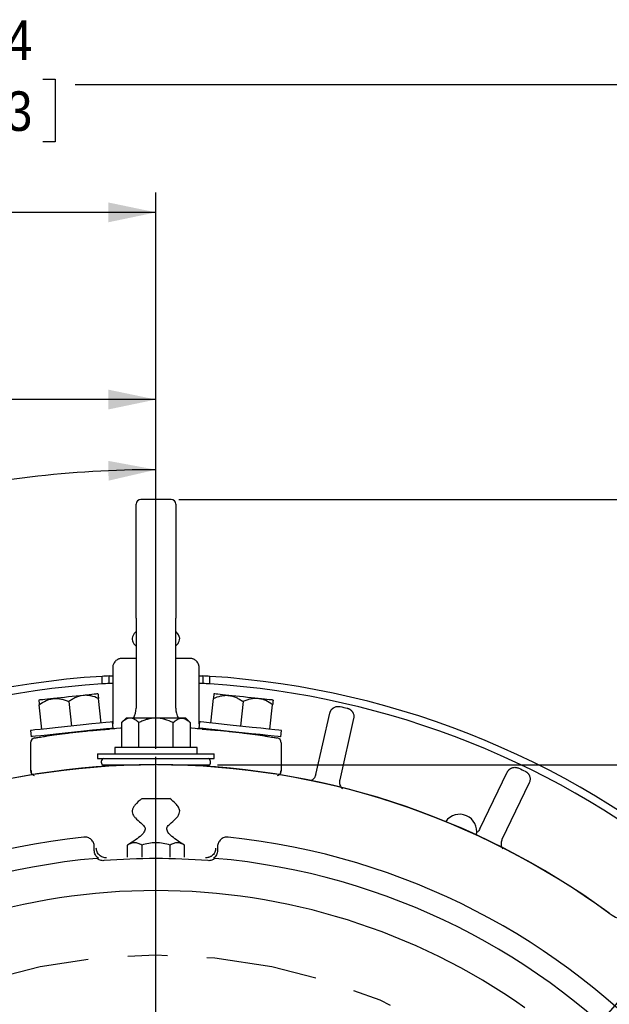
# Model space of a CAD drawing. Header units: inches. Extents: x 1.5 to 80, y 0 to 40.
# Tile 13 of 14: x 59.7 to 63.4, y 33.2 to 39.4. Entities that reach past the tile are written whole.
import ezdxf

# ---------------------------------------------------------------- set-up
doc = ezdxf.new("R2010")
doc.units = ezdxf.units.IN
doc.header["$MEASUREMENT"] = 0
doc.linetypes.add('SLD-Center', pattern=[1.45, 0.7, -0.25, 0.25, -0.25])
doc.linetypes.add('SLD-Solid', pattern=[0])
doc.layers.add('CENTER', color=40, linetype='SLD-Center')
doc.layers.add('SLD-0', color=7, linetype='Continuous')
doc.styles.add('SLDTEXTSTYLE0', font='GOTHIC.TTF', dxfattribs={"width": 0.913})
doc.dimstyles.new('SLDDIMSTYLE2', dxfattribs={"dimtxt": 0.25, "dimasz": 0.3, "dimexe": 0, "dimexo": 0.0625, "dimgap": 0.0625, "dimtad": 0, "dimtih": 1, "dimtoh": 1, "dimrnd": 1e-09, "dimzin": 12, "dimdsep": 46, "dimtxsty": 'SLDTEXTSTYLE0', "dimsah": 1, "dimcen": 0.09, "dimadec": 0, "dimazin": 3, "dimtfac": 1, "dimtofl": 0, "dimtmove": 0, "dimatfit": 3, "dimfxl": 0, "dimfrac": 2, "dimtolj": 1, "dimtzin": 12, "dimarcsym": 0})
doc.dimstyles.new('SLDDIMSTYLE4', dxfattribs={"dimtxt": 0.25, "dimasz": 0.3, "dimexe": 0, "dimexo": 0.0625, "dimgap": 0.0625, "dimtad": 0, "dimtih": 1, "dimtoh": 1, "dimrnd": 1e-09, "dimzin": 12, "dimdsep": 46, "dimtxsty": 'SLDTEXTSTYLE0', "dimsah": 1, "dimcen": 0, "dimadec": 0, "dimazin": 3, "dimtfac": 1, "dimtofl": 0, "dimtmove": 0, "dimatfit": 3, "dimfxl": 0, "dimfrac": 2, "dimtolj": 1, "dimtzin": 12, "dimarcsym": 0})
doc.dimstyles.new('SLDDIMSTYLE5', dxfattribs={"dimtxt": 0.25, "dimasz": 0.3, "dimexe": 0, "dimexo": 0.0625, "dimgap": 0.0625, "dimtad": 0, "dimtih": 1, "dimtoh": 1, "dimdec": 4, "dimzin": 4, "dimdsep": 46, "dimtxsty": 'SLDTEXTSTYLE0', "dimsah": 1, "dimcen": 0.09, "dimazin": 1, "dimtfac": 1, "dimtofl": 0, "dimtmove": 0, "dimatfit": 3, "dimfxl": 0, "dimfrac": 2, "dimtolj": 1, "dimtzin": 12, "dimarcsym": 0})
doc.dimstyles.new('SLDDIMSTYLE7', dxfattribs={"dimtxt": 0.25, "dimasz": 0.3, "dimexe": 0, "dimexo": 0.0625, "dimgap": 0.0625, "dimtad": 0, "dimtih": 1, "dimtoh": 1, "dimrnd": 1e-09, "dimzin": 12, "dimdsep": 46, "dimtxsty": 'SLDTEXTSTYLE0', "dimsah": 1, "dimcen": 0, "dimadec": 0, "dimazin": 3, "dimtfac": 1, "dimtofl": 0, "dimtmove": 0, "dimatfit": 3, "dimfxl": 0, "dimfrac": 2, "dimtolj": 1, "dimtzin": 12, "dimarcsym": 0})
doc.dimstyles.new('SLDDIMSTYLE9', dxfattribs={"dimtxt": 0.25, "dimasz": 0.3, "dimexe": 0, "dimexo": 0.0625, "dimgap": 0.0625, "dimtad": 0, "dimtih": 1, "dimtoh": 1, "dimrnd": 1e-09, "dimzin": 12, "dimdsep": 46, "dimtxsty": 'SLDTEXTSTYLE0', "dimsah": 1, "dimcen": 0.09, "dimadec": 0, "dimazin": 3, "dimtfac": 1, "dimtmove": 0, "dimatfit": 0, "dimfxl": 0, "dimfrac": 2, "dimtolj": 1, "dimtzin": 12, "dimarcsym": 0})

# ---------------------------------------------------------------- blocks, each defined once
blk = doc.blocks.new('_D_15')
at = {"layer": 'SLD-0'}
for p, q in [((64.6587, 34.408), (64.5825, 34.408)), ((64.5825, 34.408), (64.5825, 34.0111)), ((65.4899, 34.408), (65.5661, 34.408)), ((65.5661, 34.408), (65.5661, 34.0111)), ((62.9652, 32.6093), (64.2251, 34.0477)), ((64.2251, 34.0477), (64.4438, 34.0477)), ((64.5825, 34.0111), (64.6587, 34.0111)), ((65.5661, 34.0111), (65.4899, 34.0111))]:
    blk.add_line(p, q, dxfattribs=at)
blk.add_solid([(62.9652, 32.6093), (63.2098, 32.7938), (63.1158, 32.8761)], dxfattribs=at)
at = {"layer": 'SLD-0', "char_height": 0.25, "attachment_point": 1, "style": 'SLDTEXTSTYLE0'}
for s, insert in [('%%c', (64.5625, 34.7781)), ('7.25', (64.9396, 34.7781)), ('184.2', (64.6587, 34.3304)), ('B.C.', (64.7509, 33.8828))]:
    blk.add_mtext(s, dxfattribs=dict(at, insert=insert))
blk = doc.blocks.new('_D_16')
at = {"layer": 'SLD-0'}
for p, q in [((60.5767, 34.8071), (60.5767, 36.6936)), ((57.9781, 32.481), (55.7605, 34.6986))]:
    blk.add_line(p, q, dxfattribs=at)
for start, end in [(90, 103.65236), (120.17179, 135)]:
    blk.add_arc((60.5767, 29.8824), 6.6862, start, end, dxfattribs=at)
for points in [[(60.5767, 36.5686), (60.2754, 36.6244), (60.2782, 36.4994)], [(55.8489, 34.6103), (56.1089, 34.7724), (56.0225, 34.8628)]]:
    blk.add_solid(points, dxfattribs=at)
at = {"layer": 'SLD-0', "char_height": 0.25, "attachment_point": 1, "style": 'SLDTEXTSTYLE0'}
for s, insert in [('45.00°', (57.5357, 36.379)), ('EQ. SPACED', (57.0375, 35.9821))]:
    blk.add_mtext(s, dxfattribs=dict(at, insert=insert))
blk = doc.blocks.new('_D_17')
at = {"layer": 'SLD-0'}
for p, q in [((54.4427, 30.0324), (54.4427, 37.1363)), ((60.5767, 35.4254), (60.5767, 37.1363)), ((57.0941, 37.0481), (57.0179, 37.0481)), ((57.0179, 37.0481), (57.0179, 36.6512)), ((57.9253, 37.0481), (58.0015, 37.0481)), ((58.0015, 37.0481), (58.0015, 36.6512)), ((54.4427, 37.0113), (56.8911, 37.0113)), ((60.5767, 37.0113), (58.1284, 37.0113)), ((57.0179, 36.6512), (57.0941, 36.6512)), ((58.0015, 36.6512), (57.9253, 36.6512)), ((60.5767, 34.8071), (60.5767, 35.1254)), ((54.4427, 27.8424), (54.4427, 29.7324))]:
    blk.add_line(p, q, dxfattribs=at)
for points in [[(54.4427, 37.0113), (54.7427, 36.9488), (54.7427, 37.0738)], [(60.5767, 37.0113), (60.2767, 37.0738), (60.2767, 36.9488)]]:
    blk.add_solid(points, dxfattribs=at)
at = {"layer": 'SLD-0', "char_height": 0.25, "attachment_point": 1, "style": 'SLDTEXTSTYLE0'}
for s, insert in [('6.13', (57.1865, 37.4182)), ('155.8', (57.0941, 36.9706))]:
    blk.add_mtext(s, dxfattribs=dict(at, insert=insert))
blk = doc.blocks.new('_D_26')
at = {"layer": 'SLD-0'}
for p, q in [((60.7217, 36.3814), (68.8507, 36.3814)), ((68.7257, 36.3814), (68.7257, 30.917)), ((68.31, 30.5429), (68.2339, 30.5429)), ((68.2339, 30.5429), (68.2339, 30.1461)), ((69.1413, 30.5429), (69.2175, 30.5429)), ((69.2175, 30.5429), (69.2175, 30.1461)), ((68.2339, 30.1461), (68.31, 30.1461)), ((69.2175, 30.1461), (69.1413, 30.1461)), ((68.7257, 24.6309), (68.7257, 30.0953)), ((65.5017, 24.6309), (68.8507, 24.6309))]:
    blk.add_line(p, q, dxfattribs=at)
for points in [[(68.7257, 36.3814), (68.6632, 36.0814), (68.7882, 36.0814)], [(68.7257, 24.6309), (68.7882, 24.9309), (68.6632, 24.9309)]]:
    blk.add_solid(points, dxfattribs=at)
at = {"layer": 'SLD-0', "char_height": 0.25, "attachment_point": 1, "style": 'SLDTEXTSTYLE0'}
for s, insert in [('11.75', (68.31, 30.9131)), ('298.5', (68.31, 30.4654))]:
    blk.add_mtext(s, dxfattribs=dict(at, insert=insert))
blk = doc.blocks.new('_D_27')
at = {"layer": 'SLD-0'}
for p, q in [((52.9277, 32.6101), (52.9277, 39.1219)), ((65.9697, 36.5314), (65.9697, 39.1219)), ((59.0331, 39.0337), (58.9569, 39.0337)), ((58.9569, 39.0337), (58.9569, 38.6368)), ((59.8643, 39.0337), (59.9405, 39.0337)), ((59.9405, 39.0337), (59.9405, 38.6368)), ((52.9277, 38.9969), (58.8301, 38.9969)), ((65.9697, 38.9969), (60.0674, 38.9969)), ((58.9569, 38.6368), (59.0331, 38.6368)), ((59.9405, 38.6368), (59.8643, 38.6368)), ((65.9697, 31.7992), (65.9697, 36.2314)), ((52.9277, 32.3099), (52.9277, 32.3101)), ((65.9697, 30.5775), (65.9697, 31.4992)), ((65.9697, 29.9324), (65.9697, 30.2775))]:
    blk.add_line(p, q, dxfattribs=at)
for points in [[(52.9277, 38.9969), (53.2277, 38.9344), (53.2277, 39.0594)], [(65.9697, 38.9969), (65.6697, 39.0594), (65.6697, 38.9344)]]:
    blk.add_solid(points, dxfattribs=at)
at = {"layer": 'SLD-0', "char_height": 0.25, "attachment_point": 1, "style": 'SLDTEXTSTYLE0'}
for s, insert in [('13.04', (59.0331, 39.4038)), ('331.3', (59.0331, 38.9562))]:
    blk.add_mtext(s, dxfattribs=dict(at, insert=insert))
blk = doc.blocks.new('_D_28')
at = {"layer": 'SLD-0'}
for p, q in [((64.0587, 36.3814), (64.0587, 37.0064)), ((60.7217, 36.3814), (64.1837, 36.3814)), ((63.7354, 35.5807), (63.6593, 35.5807)), ((63.6593, 35.5807), (63.6593, 35.1838)), ((64.382, 35.5807), (64.4581, 35.5807)), ((64.4581, 35.5807), (64.4581, 35.1838)), ((63.6593, 35.1838), (63.7354, 35.1838)), ((64.4581, 35.1838), (64.382, 35.1838)), ((60.9646, 34.7064), (64.1837, 34.7064)), ((64.0587, 34.7064), (64.0587, 34.0814))]:
    blk.add_line(p, q, dxfattribs=at)
for points in [[(64.0587, 36.3814), (64.1212, 36.6814), (63.9962, 36.6814)], [(64.0587, 34.7064), (63.9962, 34.4064), (64.1212, 34.4064)]]:
    blk.add_solid(points, dxfattribs=at)
at = {"layer": 'SLD-0', "char_height": 0.25, "attachment_point": 1, "style": 'SLDTEXTSTYLE0'}
for s, insert in [('1.68', (63.7354, 35.9508)), ('42.5', (63.7354, 35.5032))]:
    blk.add_mtext(s, dxfattribs=dict(at, insert=insert))
blk = doc.blocks.new('_D_29')
at = {"layer": 'SLD-0'}
for p, q in [((52.9277, 32.3099), (52.9277, 38.3174)), ((60.5767, 34.8071), (60.5767, 38.3174)), ((56.3366, 38.2292), (56.2604, 38.2292)), ((56.2604, 38.2292), (56.2604, 37.8323)), ((57.1678, 38.2292), (57.244, 38.2292)), ((57.244, 38.2292), (57.244, 37.8323)), ((52.9277, 38.1924), (56.1336, 38.1924)), ((60.5767, 38.1924), (57.3709, 38.1924)), ((56.2604, 37.8323), (56.3366, 37.8323)), ((57.244, 37.8323), (57.1678, 37.8323))]:
    blk.add_line(p, q, dxfattribs=at)
for points in [[(52.9277, 38.1924), (53.2277, 38.1299), (53.2277, 38.2549)], [(60.5767, 38.1924), (60.2767, 38.2549), (60.2767, 38.1299)]]:
    blk.add_solid(points, dxfattribs=at)
at = {"layer": 'SLD-0', "char_height": 0.25, "attachment_point": 1, "style": 'SLDTEXTSTYLE0'}
for s, insert in [('7.65', (56.429, 38.5993)), ('194.3', (56.3366, 38.1517))]:
    blk.add_mtext(s, dxfattribs=dict(at, insert=insert))
blk = doc.blocks.new('_D_30')
at = {"layer": 'SLD-0'}
for p, q in [((54.6777, 32.8208), (54.6015, 32.8208)), ((54.6015, 32.8208), (54.6015, 32.424)), ((55.5089, 32.8208), (55.5851, 32.8208)), ((55.5851, 32.8208), (55.5851, 32.424)), ((55.9112, 32.784), (55.6612, 32.784)), ((57.1546, 32.0107), (55.9112, 32.784)), ((54.6015, 32.424), (54.6777, 32.424)), ((55.5851, 32.424), (55.5089, 32.424))]:
    blk.add_line(p, q, dxfattribs=at)
blk.add_solid([(57.1546, 32.0107), (56.9329, 32.2223), (56.8668, 32.1161)], dxfattribs=at)
at = {"layer": 'SLD-0', "char_height": 0.25, "attachment_point": 1, "style": 'SLDTEXTSTYLE0'}
for s, insert in [('%%c', (54.5815, 33.191)), ('8.06', (54.9585, 33.191)), ('204.7', (54.6777, 32.7433))]:
    blk.add_mtext(s, dxfattribs=dict(at, insert=insert))
blk = doc.blocks.new('SW_CENTERMARKSYMBOL_5')
at = {"layer": 'SLD-0', "color": 0}
blk.add_line((0, 0.2), (0, 4.8747), dxfattribs=at)

msp = doc.modelspace()

# ---------------------------------------------------------------- linework, layer by layer
at = {"layer": 'CENTER'}
msp.add_circle((60.57672, 29.88239), 3.625, dxfattribs=at)
at = {"layer": 'SLD-0', "linetype": 'SLD-Solid', "lineweight": 25}
for p, q in [((60.67172, 36.38139), (60.48172, 36.38139)), ((60.45172, 35.63139), (60.45172, 35.06434)), ((60.70172, 35.06434), (60.70172, 35.63139)), ((60.45172, 35.37817), (60.36152, 35.37817)), ((60.79193, 35.37817), (60.70172, 35.37817)), ((60.30386, 35.31822), (60.30386, 34.96589)), ((60.84959, 34.96589), (60.84959, 35.31822)), ((60.23672, 35.21656), (60.23672, 35.26466)), ((60.28172, 35.21924), (60.28172, 35.26731)), ((60.87172, 35.26731), (60.87172, 35.21924)), ((60.91672, 35.21656), (60.91672, 35.26466)), ((60.02776, 35.10546), (60.04406, 34.95033)), ((60.23053, 34.96993), (60.21423, 35.12506)), ((60.92291, 34.96993), (60.93922, 35.12506)), ((61.12569, 35.10546), (61.10939, 34.95033)), ((59.85759, 34.93073), (59.84128, 35.08587)), ((61.29586, 34.93073), (61.31216, 35.08587)), ((60.38922, 35.00139), (60.36022, 34.97238)), ((60.41434, 35.00139), (60.38922, 35.00139)), ((60.57672, 35.00139), (60.41434, 35.00139)), ((60.7391, 35.00139), (60.57672, 35.00139)), ((60.76422, 35.00139), (60.7391, 35.00139)), ((60.79323, 34.97238), (60.76422, 35.00139)), ((61.58503, 34.64609), (61.67322, 35.03247)), ((61.82335, 34.9982), (61.73516, 34.61182)), ((59.78549, 34.92315), (59.78967, 34.88337)), ((60.30682, 34.93772), (60.30264, 34.9775)), ((60.30386, 34.93741), (60.30386, 34.93308)), ((60.36022, 34.97238), (60.36022, 34.81639)), ((60.46847, 34.81639), (60.46847, 34.97238)), ((60.68498, 34.81639), (60.68498, 34.97238)), ((60.79323, 34.97238), (60.79323, 34.81639)), ((60.85081, 34.9775), (60.84663, 34.93772)), ((60.84959, 34.93308), (60.84959, 34.93741)), ((61.36378, 34.88337), (61.36796, 34.92315)), ((59.78672, 34.84608), (59.78672, 34.66837)), ((60.31672, 34.81639), (60.31672, 34.77639)), ((60.83672, 34.81639), (60.31672, 34.81639)), ((60.83672, 34.77639), (60.83672, 34.81639)), ((61.36672, 34.84608), (61.36672, 34.66837)), ((60.20922, 34.77639), (60.20922, 34.74639)), ((60.20922, 34.77639), (60.94422, 34.77639)), ((60.20922, 34.74639), (60.94422, 34.74639)), ((60.94422, 34.74639), (60.94422, 34.77639)), ((60.23885, 34.70639), (60.47849, 34.70639)), ((60.45172, 34.70639), (60.45172, 34.70577)), ((60.67495, 34.70639), (60.91459, 34.70639)), ((60.70172, 34.70577), (60.70172, 34.70639)), ((59.79101, 34.6691), (59.78672, 34.66837)), ((62.61978, 34.30228), (62.79173, 34.65935)), ((62.93047, 34.59254), (62.75852, 34.23547)), ((62.44893, 34.32861), (62.4488, 34.32832)), ((60.12188, 34.24992), (60.12216, 34.24994)), ((61.03129, 34.24994), (61.03156, 34.24992)), ((62.55151, 34.28366), (62.55164, 34.28395)), ((60.18811, 34.16618), (60.18811, 34.19024)), ((60.39686, 34.12264), (60.39686, 34.19961)), ((60.48692, 34.19952), (60.48692, 34.12278)), ((60.66652, 34.12278), (60.66652, 34.19952)), ((60.75659, 34.12264), (60.75659, 34.19961)), ((60.96534, 34.19024), (60.96534, 34.16618))]:
    msp.add_line(p, q, dxfattribs=at)
at = {"layer": 'SLD-0', "linetype": 'SLD-Solid', "lineweight": 25, "flags": 128}
for points in [[(59.93149, 35.12451), (59.91121, 35.12238), (59.89287, 35.12045), (59.87679, 35.11876), (59.86323, 35.11734), (59.85245, 35.11621), (59.84461, 35.11538), (59.83985, 35.11488), (59.83825, 35.11471)], [(60.11796, 35.14411), (60.09608, 35.14181), (60.07299, 35.13938), (60.04906, 35.13687), (60.02472, 35.13431), (60.00038, 35.13175), (59.97646, 35.12924), (59.95336, 35.12681), (59.93149, 35.12451)], [(60.2112, 35.15391), (60.2096, 35.15374), (60.20484, 35.15324), (60.197, 35.15242), (60.18621, 35.15129), (60.17266, 35.14986), (60.15658, 35.14817), (60.13824, 35.14624), (60.11796, 35.14411)], [(61.03549, 35.14411), (61.01521, 35.14624), (60.99687, 35.14817), (60.98078, 35.14986), (60.96723, 35.15129), (60.95644, 35.15242), (60.9486, 35.15324), (60.94385, 35.15374), (60.94225, 35.15391)], [(61.22196, 35.12451), (61.20008, 35.12681), (61.17699, 35.12924), (61.15306, 35.13175), (61.12872, 35.13431), (61.10438, 35.13687), (61.08046, 35.13938), (61.05736, 35.14181), (61.03549, 35.14411)], [(61.3152, 35.11471), (61.3136, 35.11488), (61.30884, 35.11538), (61.301, 35.11621), (61.29021, 35.11734), (61.27666, 35.11876), (61.26058, 35.12045), (61.24224, 35.12238), (61.22196, 35.12451)], [(60.30264, 34.9775), (60.30089, 34.97732), (60.28704, 34.97586), (60.2601, 34.97303), (60.22151, 34.96898), (60.17335, 34.96391), (60.11822, 34.95812), (60.0591, 34.95191), (59.99916, 34.94561), (59.94165, 34.93956), (59.88965, 34.9341), (59.84598, 34.92951), (59.81299, 34.92604), (59.79246, 34.92388), (59.78549, 34.92315)], [(60.30682, 34.93772), (60.30507, 34.93754), (60.29122, 34.93608), (60.26428, 34.93325), (60.22569, 34.9292), (60.17753, 34.92413), (60.1224, 34.91834), (60.06328, 34.91213), (60.00334, 34.90583), (59.94583, 34.89978), (59.89383, 34.89432), (59.85016, 34.88973), (59.81717, 34.88626), (59.79664, 34.8841), (59.78967, 34.88337)], [(60.36022, 34.94017), (60.35322, 34.93821), (60.32891, 34.93453)], [(60.82454, 34.93453), (60.80023, 34.93821), (60.79323, 34.94017)], [(61.36378, 34.88337), (61.36203, 34.88355), (61.34819, 34.88501), (61.32124, 34.88784), (61.28265, 34.89189), (61.23449, 34.89696), (61.17936, 34.90275), (61.12024, 34.90896), (61.0603, 34.91526), (61.00279, 34.92131), (60.95079, 34.92677), (60.90712, 34.93136), (60.87413, 34.93483), (60.8536, 34.93699), (60.84663, 34.93772)], [(61.36796, 34.92315), (61.36621, 34.92333), (61.35237, 34.92479), (61.32542, 34.92762), (61.28683, 34.93168), (61.23867, 34.93674), (61.18355, 34.94253), (61.12442, 34.94875), (61.06448, 34.95505), (61.00697, 34.96109), (60.95497, 34.96656), (60.91131, 34.97114), (60.87831, 34.97461), (60.85778, 34.97677), (60.85081, 34.9775)]]:
    msp.add_lwpolyline(points, dxfattribs=at)
at = {"layer": 'SLD-0', "linetype": 'SLD-Solid', "lineweight": 25}
for centre, radius, start, end in [((60.48172, 36.35139), 0.03, 90, 180), ((60.67172, 36.35139), 0.03, 0, 90), ((60.57672, 29.88239), 5.393, 93.614592, 131.548194), ((60.57672, 29.88239), 5.393, 93.135675, 93.614592), ((60.57672, 29.88239), 5.393, 86.385408, 86.864325), ((60.57672, 29.88239), 5.393, 48.353614, 86.385408), ((60.57672, 29.88239), 5.345, 93.647096, 129.829526), ((60.57672, 29.88239), 5.345, 93.163863, 93.647096), ((60.57672, 29.88239), 5.345, 86.352904, 86.836137), ((60.57672, 29.88239), 5.345, 50.163785, 86.352904), ((60.32172, 35.06434), 0.13, 331.038088, 0), ((60.83172, 35.06434), 0.13, 180, 208.961912), ((60.57672, 30.45639), 4.485, 93.167469, 93.732331), ((60.57672, 30.45639), 4.485, 86.267669, 86.832531), ((59.81672, 34.84608), 0.03, 99.822406, 180), ((61.33672, 34.84608), 0.03, 0, 80.177594), ((60.25672, 34.72387), 0.025, 115.750614, 224.371384), ((60.89672, 34.72387), 0.025, 315.628616, 64.249386), ((60.57672, 29.88239), 4.825, 53.66975, 126.33025), ((60.57672, 29.88239), 4.824, 90.118772, 126.269363), ((60.57672, 29.88239), 4.824, 53.700299, 89.881228), ((59.81672, 34.66837), 0.03, 180, 217.180919), ((61.33672, 34.66837), 0.03, 322.838069, 0), ((62.49163, 34.28637), 0.10771, 348.132666, 144.861143), ((60.57672, 29.88239), 4.39115, 95.945408, 264.054592), ((60.57672, 29.88239), 4.39115, 275.945408, 84.054592), ((60.57672, 29.88239), 4.25, 95.024191, 264.975809), ((60.57672, 29.88239), 4.23202, 85.550341, 94.449659), ((60.57672, 29.88239), 4.25, 275.024191, 84.975809), ((60.57672, 29.88239), 4.03, 54.755472, 125.244528), ((63.58335, 33.97089), 0.25, 233.66975, 315)]:
    msp.add_arc(centre, radius, start, end, dxfattribs=at)
for points, knots in [([(60.45172, 35.63139), (60.45172, 35.63688), (60.45172, 35.64787), (60.45172, 35.66434), (60.45172, 35.68077), (60.45172, 35.69717), (60.45172, 35.71353), (60.45172, 35.72986), (60.45172, 35.74616), (60.45172, 35.77991), (60.45172, 35.83066), (60.45172, 35.89774), (60.45172, 35.96316), (60.45172, 36.04782), (60.45172, 36.14414), (60.45172, 36.22232), (60.45172, 36.27179), (60.45172, 36.30156), (60.45172, 36.32445), (60.45172, 36.33765), (60.45172, 36.34488), (60.45172, 36.34861), (60.45172, 36.35095), (60.45172, 36.35124), (60.45172, 36.35139)], [0, 0, 0, 0, 0.0145957, 0.029169, 0.0437276, 0.0582792, 0.0728313, 0.0873917, 0.1019679, 0.1165676, 0.1783213, 0.2400933, 0.3044212, 0.3687674, 0.5000038, 0.6312401, 0.695568, 0.7599143, 0.821668, 0.88344, 0.9126071, 0.9417154, 0.9708259, 1, 1, 1, 1]), ([(60.70172, 36.35139), (60.70172, 36.35135), (60.70172, 36.35128), (60.70172, 36.35069), (60.70172, 36.34976), (60.70172, 36.34844), (60.70172, 36.34675), (60.70172, 36.34469), (60.70172, 36.34224), (60.70172, 36.33639), (60.70172, 36.32445), (60.70172, 36.30157), (60.70172, 36.27179), (60.70172, 36.22233), (60.70172, 36.14414), (60.70172, 36.04783), (60.70172, 35.96316), (60.70172, 35.89775), (60.70172, 35.83066), (60.70172, 35.77457), (60.70172, 35.72991), (60.70172, 35.6972), (60.70172, 35.66434), (60.70172, 35.64238), (60.70172, 35.63139)], [0, 0, 0, 0, 0.01459566, 0.029169, 0.04372762, 0.05827917, 0.0728313, 0.08739165, 0.10196787, 0.11656757, 0.17832128, 0.24009327, 0.30442118, 0.36876744, 0.50000376, 0.63124009, 0.695568, 0.75991426, 0.82166797, 0.88343996, 0.9126071, 0.94171536, 0.97082594, 1, 1, 1, 1]), ([(60.45172, 35.54693), (60.44897, 35.54444), (60.4411, 35.53733), (60.43201, 35.52308), (60.4259, 35.50568), (60.42791, 35.48852), (60.43574, 35.47342), (60.44383, 35.46185), (60.45011, 35.45629), (60.45172, 35.45487)], [0, 0, 0, 0, 0.1035866, 0.2964014, 0.4670316, 0.6089809, 0.7655482, 0.939811, 1, 1, 1, 1]), ([(60.70172, 35.45666), (60.70608, 35.46049), (60.71557, 35.46883), (60.72463, 35.48552), (60.72817, 35.50649), (60.71899, 35.52874), (60.70776, 35.54147), (60.70172, 35.54831)], [0, 0, 0, 0, 0.1623334, 0.35338, 0.5223492, 0.7433907, 1, 1, 1, 1]), ([(60.36152, 35.37817), (60.35998, 35.37808), (60.35692, 35.37789), (60.35238, 35.37718), (60.34792, 35.37613), (60.34354, 35.37474), (60.33715, 35.37216), (60.32911, 35.3676), (60.32038, 35.36008), (60.31318, 35.35106), (60.30847, 35.34194), (60.30565, 35.33345), (60.30413, 35.3259), (60.30395, 35.32079), (60.30386, 35.31822)], [0, 0, 0, 0, 0.05029231, 0.10015865, 0.14989449, 0.19979764, 0.25016291, 0.37488566, 0.49984052, 0.62450999, 0.74941435, 0.83312269, 0.91618783, 1, 1, 1, 1]), ([(60.84959, 35.31822), (60.84956, 35.31976), (60.84949, 35.32283), (60.84895, 35.32739), (60.84808, 35.33188), (60.84686, 35.33632), (60.84453, 35.3428), (60.84029, 35.35102), (60.83311, 35.36004), (60.82438, 35.36757), (60.81545, 35.37264), (60.80708, 35.37579), (60.79959, 35.3776), (60.79449, 35.37798), (60.79193, 35.37817)], [0, 0, 0, 0, 0.0502916, 0.1001574, 0.149893, 0.1997965, 0.250163, 0.3748822, 0.4998403, 0.6245062, 0.7494139, 0.8331208, 0.9161865, 1, 1, 1, 1]), ([(60.28172, 35.26731), (60.28205, 35.26733), (60.28271, 35.26737), (60.28789, 35.26765), (60.29508, 35.26803), (60.30107, 35.26834), (60.30386, 35.26848)], [0, 0, 0, 0, 0.2584627, 0.5168981, 0.77555, 1, 1, 1, 1]), ([(60.84959, 35.26848), (60.85028, 35.26844), (60.85425, 35.26824), (60.86084, 35.2679), (60.86764, 35.26753), (60.87122, 35.26734), (60.87158, 35.26732), (60.87172, 35.26731)], [0, 0, 0, 0, 0.0550087, 0.3138949, 0.5726677, 0.8311254, 1, 1, 1, 1]), ([(60.30386, 35.22042), (60.30316, 35.22038), (60.2992, 35.22018), (60.29261, 35.21983), (60.28581, 35.21946), (60.28223, 35.21927), (60.28187, 35.21925), (60.28172, 35.21924)], [0, 0, 0, 0, 0.0550147, 0.3139234, 0.572699, 0.8311558, 1, 1, 1, 1]), ([(60.87172, 35.21924), (60.87139, 35.21926), (60.87073, 35.21929), (60.86555, 35.21958), (60.85837, 35.21996), (60.85237, 35.22027), (60.84959, 35.22042)], [0, 0, 0, 0, 0.2584298, 0.5168875, 0.7755337, 1, 1, 1, 1]), ([(59.83825, 35.11471), (59.83825, 35.11471), (59.83856, 35.1118), (59.83936, 35.10412), (59.83969, 35.101), (59.84043, 35.09398), (59.84084, 35.09008), (59.84128, 35.08587)], [0, 0, 0, 0, 0.5, 0.5, 0.75, 0.75, 1, 1, 1, 1]), ([(59.84128, 35.08587), (59.85501, 35.09584), (59.8692, 35.10458), (59.89161, 35.11469), (59.89927, 35.11755), (59.91506, 35.12203), (59.92324, 35.12365), (59.93149, 35.12451)], [0, 0, 0, 0, 0.5, 0.5, 0.75, 0.75, 1, 1, 1, 1]), ([(59.93149, 35.12451), (59.94786, 35.12623), (59.9641, 35.125), (59.98831, 35.11977), (59.99636, 35.11747), (60.0122, 35.11204), (60.02002, 35.10891), (60.02776, 35.10546)], [0, 0, 0, 0, 0.5, 0.5, 0.75, 0.75, 1, 1, 1, 1]), ([(60.11796, 35.14411), (60.10159, 35.14239), (60.08596, 35.13781), (60.06337, 35.12766), (60.05597, 35.12373), (60.0416, 35.11513), (60.03461, 35.11044), (60.02776, 35.10546)], [0, 0, 0, 0, 0.5, 0.5, 0.75, 0.75, 1, 1, 1, 1]), ([(60.21423, 35.12506), (60.19873, 35.13196), (60.18304, 35.13756), (60.15901, 35.14279), (60.15092, 35.144), (60.13454, 35.1451), (60.12621, 35.14498), (60.11796, 35.14411)], [0, 0, 0, 0, 0.5, 0.5, 0.75, 0.75, 1, 1, 1, 1]), ([(60.2112, 35.15391), (60.2112, 35.15391), (60.2115, 35.151), (60.21231, 35.14332), (60.21264, 35.1402), (60.21338, 35.13318), (60.21379, 35.12928), (60.21423, 35.12506)], [0, 0, 0, 0, 0.5, 0.5, 0.75, 0.75, 1, 1, 1, 1]), ([(60.94225, 35.15391), (60.94225, 35.15391), (60.94194, 35.151), (60.94114, 35.14332), (60.94081, 35.1402), (60.94007, 35.13318), (60.93966, 35.12928), (60.93922, 35.12506)], [0, 0, 0, 0, 0.5, 0.5, 0.75, 0.75, 1, 1, 1, 1]), ([(60.93922, 35.12506), (60.95472, 35.13196), (60.97041, 35.13756), (60.99444, 35.14279), (61.00253, 35.144), (61.0189, 35.1451), (61.02724, 35.14498), (61.03549, 35.14411)], [0, 0, 0, 0, 0.5, 0.5, 0.75, 0.75, 1, 1, 1, 1]), ([(61.03549, 35.14411), (61.05186, 35.14239), (61.06749, 35.13781), (61.09008, 35.12766), (61.09748, 35.12373), (61.11185, 35.11513), (61.11884, 35.11044), (61.12569, 35.10546)], [0, 0, 0, 0, 0.5, 0.5, 0.75, 0.75, 1, 1, 1, 1]), ([(61.22196, 35.12451), (61.20559, 35.12623), (61.18935, 35.125), (61.16514, 35.11977), (61.15708, 35.11747), (61.14124, 35.11204), (61.13343, 35.10891), (61.12569, 35.10546)], [0, 0, 0, 0, 0.5, 0.5, 0.75, 0.75, 1, 1, 1, 1]), ([(61.31216, 35.08587), (61.29844, 35.09584), (61.28425, 35.10458), (61.26184, 35.11469), (61.25418, 35.11755), (61.23839, 35.12203), (61.23021, 35.12365), (61.22196, 35.12451)], [0, 0, 0, 0, 0.5, 0.5, 0.75, 0.75, 1, 1, 1, 1]), ([(61.3152, 35.11471), (61.3152, 35.11471), (61.31489, 35.1118), (61.31408, 35.10412), (61.31376, 35.101), (61.31302, 35.09398), (61.31261, 35.09008), (61.31216, 35.08587)], [0, 0, 0, 0, 0.5, 0.5, 0.75, 0.75, 1, 1, 1, 1]), ([(61.67322, 35.03247), (61.67359, 35.03394), (61.67433, 35.03685), (61.67588, 35.04106), (61.6777, 35.04505), (61.67978, 35.0488), (61.68207, 35.05226), (61.68452, 35.05543), (61.68707, 35.05829), (61.68968, 35.06084), (61.6923, 35.06308), (61.69489, 35.06504), (61.69895, 35.06777), (61.70488, 35.0709), (61.71302, 35.07371), (61.7216, 35.0752), (61.73033, 35.07541), (61.73601, 35.07441), (61.73883, 35.07391)], [0, 0, 0, 0, 0.052712, 0.1047487, 0.1558094, 0.2056087, 0.2538835, 0.3003973, 0.3449438, 0.3873483, 0.4274677, 0.4651894, 0.5004288, 0.5977759, 0.6978133, 0.7991677, 0.9003755, 1, 1, 1, 1]), ([(61.78222, 35.06401), (61.78375, 35.06361), (61.78683, 35.06281), (61.79133, 35.0611), (61.7957, 35.05901), (61.79988, 35.05653), (61.80382, 35.0537), (61.80748, 35.05054), (61.81082, 35.04712), (61.8138, 35.04347), (61.81687, 35.03898), (61.81997, 35.03325), (61.82276, 35.02584), (61.82454, 35.01727), (61.82503, 35.00783), (61.82392, 35.00146), (61.82335, 34.9982)], [0, 0, 0, 0, 0.0551537, 0.1109893, 0.1672723, 0.2237551, 0.2801842, 0.3363057, 0.3918719, 0.446648, 0.5004164, 0.5810915, 0.673203, 0.7752864, 0.8851579, 1, 1, 1, 1]), ([(60.41434, 35.00139), (60.40484, 35.00139), (60.39559, 34.99846), (60.382, 34.99073), (60.37752, 34.9876), (60.36875, 34.98054), (60.36445, 34.97661), (60.36022, 34.97238)], [0, 0, 0, 0, 0.5, 0.5, 0.75, 0.75, 1, 1, 1, 1]), ([(60.46847, 34.97238), (60.45999, 34.98086), (60.45131, 34.98807), (60.43784, 34.99578), (60.43326, 34.99783), (60.42393, 35.00064), (60.41913, 35.00139), (60.41434, 35.00139)], [0, 0, 0, 0, 0.5, 0.5, 0.75, 0.75, 1, 1, 1, 1]), ([(60.57672, 35.00139), (60.55772, 35.00139), (60.53922, 34.99846), (60.51205, 34.99073), (60.50307, 34.9876), (60.48554, 34.98054), (60.47694, 34.97661), (60.46847, 34.97238)], [0, 0, 0, 0, 0.5, 0.5, 0.75, 0.75, 1, 1, 1, 1]), ([(60.68498, 34.97238), (60.66801, 34.98086), (60.65066, 34.98807), (60.62371, 34.99578), (60.61456, 34.99783), (60.59589, 35.00064), (60.5863, 35.00139), (60.57672, 35.00139)], [0, 0, 0, 0, 0.5, 0.5, 0.75, 0.75, 1, 1, 1, 1]), ([(60.68498, 34.97238), (60.69346, 34.98086), (60.70213, 34.98807), (60.71561, 34.99578), (60.72018, 34.99783), (60.72952, 35.00064), (60.73431, 35.00139), (60.7391, 35.00139)], [0, 0, 0, 0, 0.5, 0.5, 0.75, 0.75, 1, 1, 1, 1]), ([(60.7391, 35.00139), (60.74861, 35.00139), (60.75786, 34.99846), (60.77144, 34.99073), (60.77593, 34.9876), (60.7847, 34.98054), (60.789, 34.97661), (60.79323, 34.97238)], [0, 0, 0, 0, 0.5, 0.5, 0.75, 0.75, 1, 1, 1, 1]), ([(59.81161, 34.87564), (59.81164, 34.87565), (59.81171, 34.87566), (59.8123, 34.87576), (59.81323, 34.87592), (59.81454, 34.87615), (59.81623, 34.87644), (59.81829, 34.87679), (59.82275, 34.87756), (59.83146, 34.87904), (59.84728, 34.88168), (59.86727, 34.88494), (59.89927, 34.88998), (59.94871, 34.89737), (60.00879, 34.90542), (60.0617, 34.91178), (60.1036, 34.91643), (60.14723, 34.92085), (60.18476, 34.92427), (60.21525, 34.92682), (60.23832, 34.92862), (60.26151, 34.93032), (60.27701, 34.93136), (60.28477, 34.93187)], [0, 0, 0, 0, 0.0178671, 0.0357008, 0.0535159, 0.0713273, 0.0891498, 0.1069982, 0.1248872, 0.1874383, 0.2500998, 0.312318, 0.374668, 0.4997807, 0.6243505, 0.6868365, 0.7493505, 0.8119077, 0.874453, 0.9058905, 0.9372445, 0.9685895, 1, 1, 1, 1]), ([(60.86868, 34.93187), (60.87309, 34.93158), (60.88191, 34.931), (60.89512, 34.93008), (60.90829, 34.92912), (60.92143, 34.92813), (60.93454, 34.9271), (60.9476, 34.92603), (60.97147, 34.92402), (61.00578, 34.92089), (61.0494, 34.91648), (61.09125, 34.91184), (61.14422, 34.90547), (61.20431, 34.89743), (61.25384, 34.89004), (61.28589, 34.88498), (61.30597, 34.88171), (61.32184, 34.87906), (61.3314, 34.87744), (61.33681, 34.87651), (61.3397, 34.87601), (61.34151, 34.8757), (61.34173, 34.87566), (61.34184, 34.87564)], [0, 0, 0, 0, 0.0178675, 0.0357042, 0.0535236, 0.0713396, 0.0891657, 0.1070158, 0.1249033, 0.1874914, 0.2501021, 0.3123984, 0.3746777, 0.4998097, 0.6242671, 0.6868729, 0.7493617, 0.8119006, 0.8743516, 0.9058159, 0.9371914, 0.9685591, 1, 1, 1, 1]), ([(60.29137, 34.70639), (60.29042, 34.70422), (60.2893, 34.70166), (60.28708, 34.70013), (60.28674, 34.69989)], [0, 0, 0, 0, 0.846167, 1, 1, 1, 1]), ([(62.79173, 34.65935), (62.79242, 34.6607), (62.79379, 34.66338), (62.79623, 34.66713), (62.7989, 34.67062), (62.80176, 34.67381), (62.80476, 34.67668), (62.80785, 34.67922), (62.81098, 34.68144), (62.81409, 34.68335), (62.81715, 34.68495), (62.82011, 34.68629), (62.82467, 34.68804), (62.83115, 34.68978), (62.83971, 34.69071), (62.84841, 34.69025), (62.85696, 34.68851), (62.86228, 34.68627), (62.86492, 34.68515)], [0, 0, 0, 0, 0.052712, 0.1047487, 0.1558094, 0.2056087, 0.2538835, 0.3003973, 0.3449438, 0.3873483, 0.4274677, 0.4651894, 0.5004288, 0.5977759, 0.6978133, 0.7991676, 0.9003755, 1, 1, 1, 1]), ([(59.78917, 34.66878), (59.78904, 34.6657), (59.78879, 34.65942), (59.79281, 34.65018), (59.79998, 34.64263), (59.80647, 34.64034), (59.80968, 34.63921)], [0, 0, 0, 0, 0.2432625, 0.4948677, 0.7494368, 1, 1, 1, 1]), ([(61.34376, 34.63921), (61.34698, 34.64034), (61.35346, 34.64263), (61.36064, 34.65018), (61.36466, 34.65941), (61.36442, 34.66569), (61.3643, 34.66878)], [0, 0, 0, 0, 0.250915, 0.5056182, 0.7571166, 1, 1, 1, 1]), ([(61.58503, 34.64609), (61.58242, 34.63889), (61.5772, 34.62448), (61.56459, 34.61083), (61.55544, 34.6075), (61.55351, 34.6068)], [0, 0, 0, 0, 0.4412492, 0.8821752, 1, 1, 1, 1]), ([(61.73516, 34.61182), (61.73433, 34.60414), (61.73268, 34.5888), (61.73999, 34.56804), (61.74957, 34.55885), (61.75359, 34.55499)], [0, 0, 0, 0, 0.36800967, 0.73480331, 1, 1, 1, 1]), ([(62.90501, 34.66585), (62.90642, 34.66512), (62.90925, 34.66365), (62.91325, 34.66098), (62.91704, 34.65798), (62.92057, 34.65463), (62.92378, 34.65099), (62.92665, 34.6471), (62.92914, 34.64301), (62.93124, 34.63879), (62.93323, 34.63374), (62.93497, 34.62745), (62.93604, 34.61961), (62.93588, 34.61086), (62.93425, 34.60155), (62.93175, 34.59559), (62.93047, 34.59254)], [0, 0, 0, 0, 0.0551537, 0.1109893, 0.1672723, 0.2237551, 0.2801842, 0.3363057, 0.3918719, 0.446648, 0.5004164, 0.5810915, 0.673203, 0.7752864, 0.8851579, 1, 1, 1, 1]), ([(60.48858, 34.49439), (60.47265, 34.48089), (60.45144, 34.46292), (60.43188, 34.4352), (60.42592, 34.41764), (60.42793, 34.40055), (60.43563, 34.3853), (60.45251, 34.3634), (60.47393, 34.34587), (60.49372, 34.32916), (60.50348, 34.31875), (60.50877, 34.3066), (60.50775, 34.29325), (60.49806, 34.27417), (60.46188, 34.23984), (60.42415, 34.21649), (60.39672, 34.19952)], [0, 0, 0, 0, 0.1550308, 0.2064855, 0.2520207, 0.2899022, 0.3316825, 0.378187, 0.4957752, 0.536847, 0.5720628, 0.6014785, 0.6330137, 0.6685105, 0.7590243, 1, 1, 1, 1]), ([(60.4897, 34.49439), (60.4894, 34.49439), (60.48821, 34.49439), (60.4964, 34.49439), (60.51343, 34.49439), (60.53826, 34.49439), (60.56067, 34.49439), (60.57363, 34.49439), (60.57672, 34.49439)], [0, 0, 0, 0, 0.0723183, 0.2873898, 0.5024596, 0.7175315, 0.9326019, 1, 1, 1, 1]), ([(60.57672, 34.49439), (60.58663, 34.49439), (60.60644, 34.49439), (60.63291, 34.49439), (60.65265, 34.49439), (60.66386, 34.49439), (60.66378, 34.49439), (60.66375, 34.49439)], [0, 0, 0, 0, 0.2144135, 0.4288273, 0.6432402, 0.8576548, 1, 1, 1, 1]), ([(60.75672, 34.19952), (60.7293, 34.21649), (60.69157, 34.23984), (60.65539, 34.27417), (60.6457, 34.29325), (60.64467, 34.3066), (60.64997, 34.31875), (60.65972, 34.32916), (60.68258, 34.34845), (60.7078, 34.36911), (60.72474, 34.39741), (60.72814, 34.41855), (60.71887, 34.44074), (60.69714, 34.46661), (60.6775, 34.48351), (60.66487, 34.49439)], [0, 0, 0, 0, 0.2411044, 0.3316666, 0.3671824, 0.3987344, 0.4281659, 0.4634005, 0.5044942, 0.6522874, 0.7030584, 0.7479611, 0.8067033, 0.8756402, 1, 1, 1, 1]), ([(62.61978, 34.30228), (62.61589, 34.29537), (62.61042, 34.28563), (62.60078, 34.28049), (62.59798, 34.279)], [0, 0, 0, 0, 0.7099042, 1, 1, 1, 1]), ([(60.18811, 34.19024), (60.18811, 34.19447), (60.18767, 34.19862), (60.18594, 34.20678), (60.18462, 34.21083), (60.17952, 34.22229), (60.17447, 34.22923), (60.16209, 34.24039), (60.15465, 34.24469), (60.14274, 34.24858), (60.13857, 34.24947), (60.13027, 34.25034), (60.12609, 34.25035), (60.12188, 34.24992)], [0, 0, 0, 0, 0.125, 0.125, 0.25, 0.25, 0.5, 0.5, 0.75, 0.75, 0.875, 0.875, 1, 1, 1, 1]), ([(61.03156, 34.24992), (61.02736, 34.25035), (61.02318, 34.25034), (61.01489, 34.24947), (61.01073, 34.24858), (60.9988, 34.24469), (60.99137, 34.24039), (60.97899, 34.22924), (60.97393, 34.22229), (60.96883, 34.21084), (60.96752, 34.20679), (60.96578, 34.19862), (60.96534, 34.19447), (60.96534, 34.19024)], [0, 0, 0, 0, 0.125, 0.125, 0.25, 0.25, 0.5, 0.5, 0.75, 0.75, 0.875, 0.875, 1, 1, 1, 1]), ([(62.75852, 34.23547), (62.75599, 34.22816), (62.75096, 34.21357), (62.75354, 34.19147), (62.76099, 34.18018), (62.7642, 34.17532)], [0, 0, 0, 0, 0.3637351, 0.7262592, 1, 1, 1, 1]), ([(60.26509, 34.11991), (60.25778, 34.11938), (60.24974, 34.12018), (60.23395, 34.12541), (60.22624, 34.12987), (60.21347, 34.14173), (60.20846, 34.14909), (60.20208, 34.16446), (60.2007, 34.17242), (60.20069, 34.17974)], [0, 0, 0, 0, 0.25, 0.25, 0.5, 0.5, 0.75, 0.75, 1, 1, 1, 1]), ([(60.48692, 34.19952), (60.4796, 34.20416), (60.47219, 34.20803), (60.45714, 34.21344), (60.44943, 34.21495), (60.43421, 34.21494), (60.42665, 34.21347), (60.41164, 34.20811), (60.40418, 34.20424), (60.39686, 34.19961)], [0, 0, 0, 0, 0.25, 0.25, 0.5, 0.5, 0.75, 0.75, 1, 1, 1, 1]), ([(60.57672, 34.2148), (60.5614, 34.2148), (60.54628, 34.21331), (60.51635, 34.20797), (60.50151, 34.20412), (60.48692, 34.19952)], [0, 0, 0, 0, 0.5, 0.5, 1, 1, 1, 1]), ([(60.66652, 34.19952), (60.65196, 34.20412), (60.63724, 34.20794), (60.6073, 34.2133), (60.59203, 34.2148), (60.57672, 34.2148)], [0, 0, 0, 0, 0.5, 0.5, 1, 1, 1, 1]), ([(60.75659, 34.19961), (60.74927, 34.20424), (60.74186, 34.20809), (60.7268, 34.21348), (60.71908, 34.21496), (60.70386, 34.21493), (60.69631, 34.21344), (60.6813, 34.20805), (60.67384, 34.20416), (60.66652, 34.19952)], [0, 0, 0, 0, 0.25, 0.25, 0.5, 0.5, 0.75, 0.75, 1, 1, 1, 1]), ([(60.95275, 34.17974), (60.95275, 34.17924), (60.95274, 34.17824), (60.95266, 34.17622), (60.95239, 34.17267), (60.9513, 34.16553), (60.94837, 34.1563), (60.94246, 34.1454), (60.93623, 34.13803), (60.93033, 34.13291), (60.92629, 34.1299), (60.92113, 34.12676), (60.91474, 34.12376), (60.90706, 34.12129), (60.8981, 34.11967), (60.89172, 34.11983), (60.88836, 34.11991)], [0, 0, 0, 0, 0.015244, 0.0305628, 0.0614054, 0.1237704, 0.250015, 0.353933, 0.4998109, 0.5406352, 0.5916767, 0.6529323, 0.724398, 0.8060686, 0.8979383, 1, 1, 1, 1]), ([(60.21392, 34.11687), (60.20992, 34.11964), (60.20634, 34.12284), (60.19997, 34.13004), (60.19718, 34.13409), (60.19273, 34.14259), (60.191, 34.14714), (60.18869, 34.15653), (60.18811, 34.16131), (60.18811, 34.16618)], [0, 0, 0, 0, 0.25, 0.25, 0.5, 0.5, 0.75, 0.75, 1, 1, 1, 1]), ([(60.20452, 34.11606), (60.20595, 34.11618), (60.20741, 34.11631), (60.20891, 34.11644), (60.21053, 34.11658), (60.2122, 34.11672), (60.21392, 34.11687)], [0, 0, 0, 0, 0.0030480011, 0.0030480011, 0.0030480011, 0.0063545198, 0.0063545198, 0.0063545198, 0.0063545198]), ([(60.24839, 34.10165), (60.24442, 34.10134), (60.24049, 34.10143), (60.23269, 34.10237), (60.22878, 34.10323), (60.21752, 34.10693), (60.21055, 34.11085), (60.20452, 34.11606)], [0, 0, 0, 0, 0.25, 0.25, 0.5, 0.5, 1, 1, 1, 1]), ([(60.94892, 34.11606), (60.94591, 34.11345), (60.94269, 34.11119), (60.93585, 34.10732), (60.9322, 34.1057), (60.92094, 34.102), (60.913, 34.10103), (60.90506, 34.10165)], [0, 0, 0, 0, 0.25, 0.25, 0.5, 0.5, 1, 1, 1, 1]), ([(60.96534, 34.16618), (60.96534, 34.16131), (60.96476, 34.15654), (60.96246, 34.14721), (60.96073, 34.14261), (60.95628, 34.13411), (60.95352, 34.1301), (60.94712, 34.12285), (60.94353, 34.11964), (60.93953, 34.11687)], [0, 0, 0, 0, 0.25, 0.25, 0.5, 0.5, 0.75, 0.75, 1, 1, 1, 1]), ([(60.93953, 34.11687), (60.94112, 34.11674), (60.94266, 34.1166), (60.94416, 34.11647), (60.94579, 34.11633), (60.94738, 34.11619), (60.94892, 34.11606)], [0, 0, 0, 0, 0.0030480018, 0.0030480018, 0.0030480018, 0.006354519, 0.006354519, 0.006354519, 0.006354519])]:
    msp.add_open_spline(points, degree=3, knots=knots, dxfattribs=at)
for points in [[(61.73883, 35.07391), (61.75331, 35.07067), (61.76777, 35.06737), (61.78222, 35.06401)], [(62.86492, 34.68515), (62.87831, 34.67877), (62.89167, 34.67234), (62.90501, 34.66585)]]:
    msp.add_open_spline(points, degree=3, dxfattribs=at)

# ---------------------------------------------------------------- block references
at = {"layer": 'SLD-0'}
msp.add_blockref('SW_CENTERMARKSYMBOL_5', (60.57672, 29.88239), dxfattribs=at)

# ---------------------------------------------------------------- dimensions: what is measured, and where the dimension line sits
for base, p1, p2, picture, middle in [((52.92772, 38.99691), (65.96972, 29.88239), (52.92772, 32.25989), '_D_27', (59.44872, 38.99691)), ((60.57672, 38.19242), (52.92772, 32.25989), (60.57672, 34.75712), '_D_29', (56.75222, 38.19242)), ((60.57672, 37.01132), (54.44272, 27.79239), (60.57672, 34.75712), '_D_17', (57.50972, 37.01132))]:
    dim = msp.add_linear_dim(base=base, p1=p1, p2=p2, dimstyle='SLDDIMSTYLE2', dxfattribs=at)
    dim.commit()
    dim.dimension.update_dxf_attribs({"geometry": picture, "text_midpoint": middle, "dimtype": 160})
for base, p1, p2, dimstyle, picture, middle in [((64.058704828, 34.7063858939), (60.6717236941, 36.3813858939), (60.9145942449, 34.7063858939), 'SLDDIMSTYLE9', '_D_28', (64.058704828, 35.5438858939)), ((68.72566, 24.63089), (60.67172, 36.38139), (65.45172, 24.63089), 'SLDDIMSTYLE2', '_D_26', (68.72566, 30.50614))]:
    dim = msp.add_linear_dim(base=base, p1=p1, p2=p2, angle=90, dimstyle=dimstyle, dxfattribs=at)
    dim.commit()
    dim.dimension.update_dxf_attribs({"geometry": picture, "text_midpoint": middle, "dimtype": 160})
dim = msp.add_angular_dim_2l(base=(59.78201, 36.52121), line1=((60.57672, 34.75712), (60.57672, 25.00765)), line2=((60.57672, 29.88239), (58.01346, 32.44565)), text='<>\\PEQ. SPACED', dimstyle='SLDDIMSTYLE5', dxfattribs=at)
dim.commit()
dim.dimension.update_dxf_attribs({"geometry": '_D_16', "text_midpoint": (58.01802, 36.05965), "dimtype": 162})
dim = msp.add_diameter_dim_2p(p1=(58.18828, 27.15549), p2=(62.96516, 32.60929), text='<>\\PB.C.', dimstyle='SLDDIMSTYLE4', dxfattribs=at)
dim.commit()
dim.dimension.update_dxf_attribs({"geometry": '_D_15', "text_midpoint": (65.0743, 34.17275), "dimtype": 163})
dim = msp.add_diameter_dim_2p(p1=(63.99885, 27.75402), p2=(57.15459, 32.01075), dimstyle='SLDDIMSTYLE7', dxfattribs=at)
dim.commit()
dim.dimension.update_dxf_attribs({"geometry": '_D_30', "text_midpoint": (55.09328, 32.78404), "dimtype": 163})

doc.saveas('drawing.dxf')
